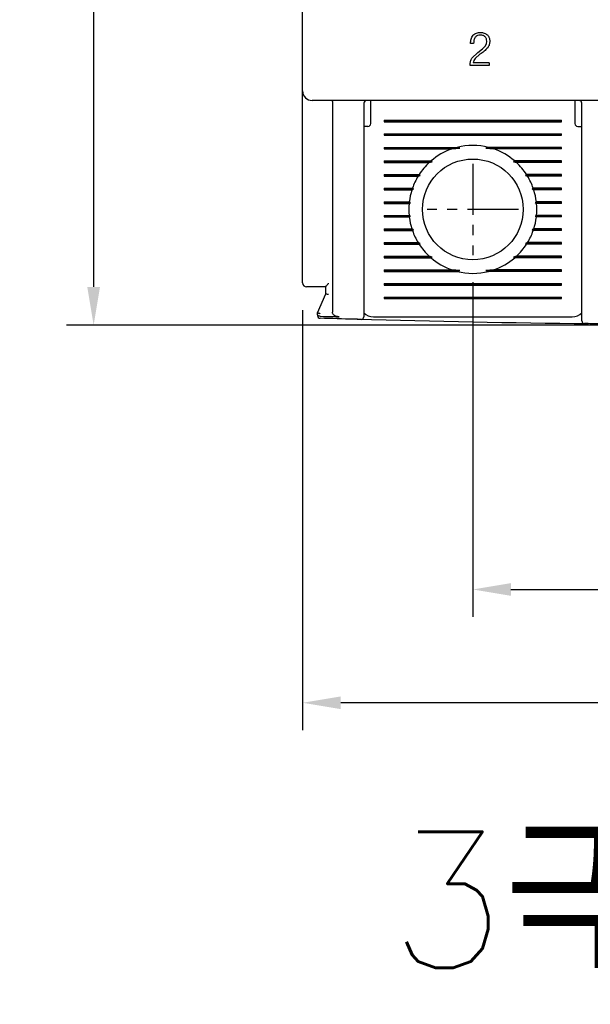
# Model space of a CAD drawing. Extents: x 2148 to 5237, y -907 to 1442.
# Tile 14 of 28: x 4628 to 4670, y 1190 to 1263. Entities that reach past the tile are written whole.
import ezdxf

# ---------------------------------------------------------------- set-up
doc = ezdxf.new("R2010")
doc.units = 0
doc.header["$LTSCALE"] = 3
doc.header["$MEASUREMENT"] = 0
doc.linetypes.add('CENTER', pattern=[2, 1.25, -0.25, 0.25, -0.25])
doc.layers.get('0').update_dxf_attribs({"linetype": 'CONTINUOUS'})
doc.layers.get('Defpoints').update_dxf_attribs({"linetype": 'CONTINUOUS'})
doc.layers.add('cen', color=1, linetype='CENTER')
doc.layers.add('di', color=3, linetype='CONTINUOUS')
doc.styles.add('KIM', font='ROMANS.shx', dxfattribs={"height": 5, "bigfont": 'GSG1.shx'})
doc.styles.get("Standard").update_dxf_attribs({"font": 'romans.shx', "height": 3, "bigfont": 'ghs.shx'})
doc.dimstyles.new('STANDARD$0', dxfattribs={"dimtxt": 5, "dimasz": 5, "dimexe": 1, "dimexo": 2, "dimgap": 2, "dimtad": 1, "dimdec": 4, "dimzin": 12, "dimdsep": 46, "dimtxsty": 'KIM', "dimcen": -1, "dimdle": 0.1, "dimadec": 0, "dimazin": 0, "dimtfac": 1, "dimtdec": 4, "dimtmove": 0, "dimatfit": 3, "dimfxl": 0, "dimtolj": 1, "dimtzin": 0, "dimarcsym": 0})

# ---------------------------------------------------------------- blocks, each defined once
blk = doc.blocks.new('*D130')
at = {"layer": 'Defpoints', "color": 0}
for p in [(4648.443, 1243.337), (4723.443, 1243.237), (4648.443, 1212.481)]:
    blk.add_point(p, dxfattribs=at)
at = {"layer": 'di'}
for p, q in [((4648.443, 1241.337), (4648.443, 1210.481)), ((4723.443, 1241.237), (4723.443, 1210.481)), ((4720.643, 1212.481), (4651.243, 1212.481))]:
    blk.add_line(p, q, dxfattribs=at)
for points in [[(4651.243, 1212.948), (4651.243, 1212.014), (4648.443, 1212.481)], [(4720.643, 1212.948), (4720.643, 1212.014), (4723.443, 1212.481)]]:
    blk.add_solid(points, dxfattribs=at)
at = {"layer": 'di', "insert": (4685.932, 1215.981), "char_height": 3, "attachment_point": 5}
blk.add_mtext('\\A1;75', dxfattribs=at)
blk = doc.blocks.new('*D135')
at = {"layer": 'Defpoints', "color": 0}
for p in [(4649.243, 1338.737), (4633.104, 1240.237), (4685.943, 1240.237)]:
    blk.add_point(p, dxfattribs=at)
at = {"layer": 'di'}
for p, q in [((4647.243, 1338.737), (4631.104, 1338.737)), ((4633.104, 1335.937), (4633.104, 1243.037)), ((4683.943, 1240.237), (4631.104, 1240.237))]:
    blk.add_line(p, q, dxfattribs=at)
for points in [[(4632.637, 1335.937), (4633.571, 1335.937), (4633.104, 1338.737)], [(4632.637, 1243.037), (4633.571, 1243.037), (4633.104, 1240.237)]]:
    blk.add_solid(points, dxfattribs=at)
at = {"layer": 'di', "insert": (4629.604, 1289.837), "char_height": 3, "attachment_point": 5, "rotation": 90}
blk.add_mtext('\\A1;98.5', dxfattribs=at)
blk = doc.blocks.new('*D129')
at = {"layer": 'Defpoints', "color": 0}
for p in [(4660.943, 1245.382), (4710.943, 1245.382), (4710.943, 1220.808)]:
    blk.add_point(p, dxfattribs=at)
at = {"layer": 'di'}
for p, q in [((4660.943, 1243.382), (4660.943, 1218.808)), ((4710.943, 1243.382), (4710.943, 1218.808)), ((4663.743, 1220.808), (4708.143, 1220.808))]:
    blk.add_line(p, q, dxfattribs=at)
for points in [[(4663.743, 1221.275), (4663.743, 1220.342), (4660.943, 1220.808)], [(4708.143, 1221.275), (4708.143, 1220.342), (4710.943, 1220.808)]]:
    blk.add_solid(points, dxfattribs=at)
at = {"layer": 'di', "insert": (4686.362, 1224.308), "char_height": 3, "attachment_point": 5}
blk.add_mtext('\\A1;50', dxfattribs=at)

msp = doc.modelspace()

# ---------------------------------------------------------------- linework, layer by layer
for p, q in [((4648.443, 1257.437), (4648.443, 1320.037)), ((4661.941, 1260.899), (4661.961, 1261.098)), ((4660.999, 1260.936), (4660.775, 1260.936)), ((4661.315, 1260.263), (4661.658, 1260.524)), ((4661.658, 1260.524), (4661.853, 1260.72)), ((4661.853, 1260.72), (4661.941, 1260.899)), ((4660.881, 1259.853), (4661.315, 1260.263)), ((4661.468, 1260.134), (4661.112, 1259.833)), ((4660.746, 1259.301), (4660.743, 1259.373)), ((4662.153, 1259.301), (4660.746, 1259.301)), ((4662.153, 1259.493), (4660.967, 1259.493)), ((4662.153, 1259.493), (4662.153, 1259.301)), ((4648.443, 1256.609), (4648.443, 1257.437)), ((4722.743, 1256.737), (4649.143, 1256.737)), ((4653.443, 1256.337), (4653.443, 1256.737)), ((4668.443, 1256.737), (4668.443, 1256.337)), ((4648.443, 1243.337), (4648.443, 1256.609)), ((4650.643, 1256.551), (4650.643, 1256.553)), ((4650.643, 1256.551), (4650.643, 1241.175)), ((4652.943, 1256.537), (4652.943, 1241.736)), ((4653.443, 1255.037), (4653.443, 1256.337)), ((4668.443, 1256.337), (4668.443, 1255.037)), ((4668.943, 1241.425), (4668.943, 1256.537)), ((4654.443, 1255.295), (4667.443, 1255.295)), ((4654.443, 1255.295), (4654.443, 1255.179)), ((4667.443, 1255.179), (4667.443, 1255.295)), ((4653.243, 1254.837), (4652.943, 1254.837)), ((4654.443, 1255.237), (4667.443, 1255.237)), ((4654.443, 1255.179), (4667.443, 1255.179)), ((4668.643, 1254.837), (4668.943, 1254.837)), ((4654.443, 1254.295), (4667.443, 1254.295)), ((4654.443, 1254.295), (4654.443, 1254.179)), ((4654.443, 1254.237), (4667.443, 1254.237)), ((4654.443, 1254.179), (4667.443, 1254.179)), ((4667.443, 1254.179), (4667.443, 1254.295)), ((4654.443, 1253.295), (4659.795, 1253.295)), ((4654.443, 1253.295), (4654.443, 1253.179)), ((4654.443, 1253.237), (4659.989, 1253.237)), ((4654.443, 1253.179), (4659.408, 1253.179)), ((4659.408, 1253.179), (4659.989, 1253.237)), ((4659.989, 1253.237), (4659.795, 1253.295)), ((4662.09, 1253.295), (4661.897, 1253.237)), ((4661.897, 1253.237), (4662.478, 1253.179)), ((4667.443, 1253.237), (4661.897, 1253.237)), ((4667.443, 1253.295), (4662.09, 1253.295)), ((4667.443, 1253.179), (4662.478, 1253.179)), ((4667.443, 1253.179), (4667.443, 1253.295)), ((4654.443, 1252.295), (4657.871, 1252.295)), ((4654.443, 1252.295), (4654.443, 1252.179)), ((4654.443, 1252.237), (4657.958, 1252.237)), ((4654.443, 1252.179), (4657.743, 1252.179)), ((4657.743, 1252.179), (4657.958, 1252.237)), ((4657.958, 1252.237), (4657.871, 1252.295)), ((4664.014, 1252.295), (4663.928, 1252.237)), ((4663.928, 1252.237), (4664.143, 1252.179)), ((4667.443, 1252.237), (4663.928, 1252.237)), ((4667.443, 1252.295), (4664.014, 1252.295)), ((4667.443, 1252.179), (4664.143, 1252.179)), ((4667.443, 1252.179), (4667.443, 1252.295)), ((4654.443, 1251.295), (4657, 1251.295)), ((4654.443, 1251.295), (4654.443, 1251.179)), ((4654.443, 1251.237), (4657.081, 1251.237)), ((4654.443, 1251.179), (4656.927, 1251.179)), ((4656.927, 1251.179), (4657.081, 1251.237)), ((4657.081, 1251.237), (4657, 1251.295)), ((4664.886, 1251.295), (4664.804, 1251.237)), ((4664.804, 1251.237), (4664.958, 1251.179)), ((4667.443, 1251.237), (4664.804, 1251.237)), ((4667.443, 1251.295), (4664.886, 1251.295)), ((4667.443, 1251.179), (4664.958, 1251.179)), ((4667.443, 1251.179), (4667.443, 1251.295)), ((4654.443, 1250.295), (4656.508, 1250.295)), ((4654.443, 1250.295), (4654.443, 1250.179)), ((4654.443, 1250.237), (4656.594, 1250.237)), ((4656.469, 1250.179), (4656.594, 1250.237)), ((4656.594, 1250.237), (4656.508, 1250.295)), ((4665.377, 1250.295), (4665.291, 1250.237)), ((4665.291, 1250.237), (4665.416, 1250.179)), ((4667.443, 1250.237), (4665.291, 1250.237)), ((4667.443, 1250.295), (4665.377, 1250.295)), ((4667.443, 1250.179), (4667.443, 1250.295)), ((4654.443, 1250.179), (4656.469, 1250.179)), ((4667.443, 1250.179), (4665.416, 1250.179)), ((4654.443, 1249.295), (4656.276, 1249.295)), ((4654.443, 1249.295), (4654.443, 1249.179)), ((4654.443, 1249.237), (4656.37, 1249.237)), ((4654.443, 1249.179), (4656.263, 1249.179)), ((4656.263, 1249.179), (4656.37, 1249.237)), ((4656.37, 1249.237), (4656.276, 1249.295)), ((4665.609, 1249.295), (4665.515, 1249.237)), ((4665.515, 1249.237), (4665.622, 1249.179)), ((4667.443, 1249.237), (4665.515, 1249.237)), ((4667.443, 1249.295), (4665.609, 1249.295)), ((4667.443, 1249.179), (4665.622, 1249.179)), ((4667.443, 1249.179), (4667.443, 1249.295)), ((4654.443, 1248.295), (4656.263, 1248.295)), ((4654.443, 1248.295), (4654.443, 1248.179)), ((4654.443, 1248.237), (4656.37, 1248.237)), ((4654.443, 1248.179), (4656.276, 1248.179)), ((4656.37, 1248.237), (4656.263, 1248.295)), ((4656.276, 1248.179), (4656.37, 1248.237)), ((4665.622, 1248.295), (4665.515, 1248.237)), ((4665.515, 1248.237), (4665.609, 1248.179)), ((4667.443, 1248.237), (4665.515, 1248.237)), ((4667.443, 1248.179), (4665.609, 1248.179)), ((4667.443, 1248.295), (4665.622, 1248.295)), ((4667.443, 1248.179), (4667.443, 1248.295)), ((4654.443, 1247.295), (4656.469, 1247.295)), ((4654.443, 1247.295), (4654.443, 1247.179)), ((4654.443, 1247.237), (4656.594, 1247.237)), ((4654.443, 1247.179), (4656.508, 1247.179)), ((4656.594, 1247.237), (4656.469, 1247.295)), ((4656.508, 1247.179), (4656.594, 1247.237)), ((4665.416, 1247.295), (4665.291, 1247.237)), ((4665.291, 1247.237), (4665.377, 1247.179)), ((4667.443, 1247.237), (4665.291, 1247.237)), ((4667.443, 1247.179), (4665.377, 1247.179)), ((4667.443, 1247.295), (4665.416, 1247.295)), ((4667.443, 1247.179), (4667.443, 1247.295)), ((4654.443, 1246.295), (4656.927, 1246.295)), ((4654.443, 1246.295), (4654.443, 1246.179)), ((4654.443, 1246.237), (4657.081, 1246.237)), ((4654.443, 1246.179), (4657, 1246.179)), ((4657.081, 1246.237), (4656.927, 1246.295)), ((4657, 1246.179), (4657.081, 1246.237)), ((4664.958, 1246.295), (4664.804, 1246.237)), ((4664.804, 1246.237), (4664.886, 1246.179)), ((4667.443, 1246.237), (4664.804, 1246.237)), ((4667.443, 1246.179), (4664.886, 1246.179)), ((4667.443, 1246.295), (4664.958, 1246.295)), ((4667.443, 1246.179), (4667.443, 1246.295)), ((4654.443, 1245.295), (4657.743, 1245.295)), ((4654.443, 1245.295), (4654.443, 1245.179)), ((4654.443, 1245.237), (4657.958, 1245.237)), ((4654.443, 1245.179), (4657.871, 1245.179)), ((4657.958, 1245.237), (4657.743, 1245.295)), ((4657.871, 1245.179), (4657.958, 1245.237)), ((4664.143, 1245.295), (4663.928, 1245.237)), ((4663.928, 1245.237), (4664.014, 1245.179)), ((4667.443, 1245.237), (4663.928, 1245.237)), ((4667.443, 1245.179), (4664.014, 1245.179)), ((4667.443, 1245.295), (4664.143, 1245.295)), ((4667.443, 1245.179), (4667.443, 1245.295)), ((4654.443, 1244.295), (4659.408, 1244.295)), ((4654.443, 1244.295), (4654.443, 1244.179)), ((4654.443, 1244.237), (4659.989, 1244.237)), ((4654.443, 1244.179), (4659.795, 1244.179)), ((4659.989, 1244.237), (4659.408, 1244.295)), ((4659.795, 1244.179), (4659.989, 1244.237)), ((4662.478, 1244.295), (4661.897, 1244.237)), ((4661.897, 1244.237), (4662.09, 1244.179)), ((4667.443, 1244.237), (4661.897, 1244.237)), ((4667.443, 1244.179), (4662.09, 1244.179)), ((4667.443, 1244.295), (4662.478, 1244.295)), ((4667.443, 1244.179), (4667.443, 1244.295)), ((4650.143, 1243.037), (4649.143, 1243.037)), ((4650.143, 1242.536), (4650.143, 1243.044)), ((4654.443, 1243.295), (4667.443, 1243.295)), ((4654.443, 1243.295), (4654.443, 1243.179)), ((4654.443, 1243.237), (4667.443, 1243.237)), ((4654.443, 1243.179), (4667.443, 1243.179)), ((4667.443, 1243.179), (4667.443, 1243.295)), ((4649.543, 1241.137), (4650.143, 1242.537)), ((4650.143, 1242.537), (4650.143, 1242.536)), ((4654.443, 1242.295), (4667.443, 1242.295)), ((4654.443, 1242.295), (4654.443, 1242.179)), ((4667.443, 1242.179), (4667.443, 1242.295)), ((4654.443, 1242.237), (4667.443, 1242.237)), ((4654.443, 1242.179), (4667.443, 1242.179)), ((4649.543, 1241.136), (4649.543, 1241.137)), ((4649.543, 1241.012), (4649.543, 1241.136)), ((4649.743, 1240.881), (4649.738, 1240.881)), ((4653.643, 1240.837), (4668.243, 1240.837))]:
    msp.add_line(p, q)
msp.add_circle((4660.943, 1248.737), 3.7)
for centre, radius, start, end in [((4649.143, 1257.437), 0.7, 180, 270), ((4653.143, 1256.537), 0.2, 90, 180), ((4668.743, 1256.537), 0.2, 0, 90), ((4653.243, 1255.037), 0.2, 270, 0), ((4668.643, 1255.037), 0.2, 180, 270), ((4660.943, 1248.737), 4.7, 109.06252, 130.80264), ((4660.943, 1248.737), 4.7, 75.86684, 104.13316), ((4660.943, 1248.737), 4.7, 49.19736, 70.93748), ((4660.943, 1248.737), 4.7, 132.9123, 147.03006), ((4660.943, 1248.737), 4.7, 32.96994, 47.0877), ((4660.943, 1248.737), 4.7, 148.69251, 160.64423), ((4660.943, 1248.737), 4.7, 19.35577, 31.30749), ((4660.943, 1248.737), 4.7, 162.1296, 173.18482), ((4660.943, 1248.737), 4.7, 6.81518, 17.8704), ((4660.943, 1248.737), 4.7, 174.60054, 185.39946), ((4660.943, 1248.737), 4.7, 354.60054, 5.39946), ((4660.943, 1248.737), 4.7, 186.81518, 197.8704), ((4660.943, 1248.737), 4.7, 342.1296, 353.18482), ((4660.943, 1248.737), 4.7, 199.35577, 211.30749), ((4660.943, 1248.737), 4.7, 328.69251, 340.64423), ((4660.943, 1248.737), 4.7, 212.96994, 227.0877), ((4660.943, 1248.737), 4.7, 312.9123, 327.03006), ((4660.943, 1248.737), 4.7, 229.19736, 250.93748), ((4660.943, 1248.737), 4.7, 289.06252, 310.80264), ((4660.943, 1248.737), 4.7, 255.86684, 284.13316), ((4648.743, 1243.337), 0.3, 180, 270), ((4649.743, 1240.931), 0.2, 180, 268.43445), ((4652.743, 1240.853), 0.2, 268.56422, 0), ((4653.643, 1241.837), 1, 225.47936, 270), ((4668.243, 1241.837), 1, 270, 314.63434), ((4685.943, 2565.447), 1325.21, 268.551465, 269.2866), ((4669.143, 1240.543), 0.2, 180, 269.27352)]:
    msp.add_arc(centre, radius, start, end)
for points, knots in [([(4660.775, 1260.936), (4660.783, 1261.042), (4660.796, 1261.201), (4660.87, 1261.402), (4660.934, 1261.486), (4660.967, 1261.528)], [0, 0, 0, 0, 0.501075, 0.750315, 1, 1, 1, 1]), ([(4660.967, 1261.528), (4661.003, 1261.562), (4661.075, 1261.629), (4661.254, 1261.72), (4661.404, 1261.73), (4661.504, 1261.737)], [0, 0, 0, 0, 0.24948, 0.49847, 1, 1, 1, 1]), ([(4661.117, 1261.39), (4661.096, 1261.356), (4661.054, 1261.289), (4661.007, 1261.135), (4661.002, 1261.016), (4660.999, 1260.936)], [0, 0, 0, 0, 0.248611, 0.497696, 1, 1, 1, 1]), ([(4661.496, 1261.545), (4661.425, 1261.54), (4661.318, 1261.532), (4661.191, 1261.466), (4661.142, 1261.415), (4661.117, 1261.39)], [0, 0, 0, 0, 0.5002106, 0.7494719, 1, 1, 1, 1]), ([(4661.846, 1261.421), (4661.822, 1261.442), (4661.774, 1261.483), (4661.655, 1261.535), (4661.56, 1261.541), (4661.496, 1261.545)], [0, 0, 0, 0, 0.250075, 0.499353, 1, 1, 1, 1]), ([(4661.504, 1261.737), (4661.596, 1261.73), (4661.735, 1261.72), (4661.906, 1261.645), (4661.975, 1261.584), (4662.01, 1261.554)], [0, 0, 0, 0, 0.499846, 0.749206, 1, 1, 1, 1]), ([(4661.961, 1261.098), (4661.957, 1261.157), (4661.952, 1261.245), (4661.904, 1261.354), (4661.865, 1261.399), (4661.846, 1261.421)], [0, 0, 0, 0, 0.499693, 0.748778, 1, 1, 1, 1]), ([(4662.01, 1261.554), (4662.038, 1261.523), (4662.094, 1261.461), (4662.169, 1261.308), (4662.179, 1261.182), (4662.185, 1261.098)], [0, 0, 0, 0, 0.250219, 0.499608, 1, 1, 1, 1]), ([(4662.185, 1261.098), (4662.181, 1261.011), (4662.172, 1260.837), (4662.082, 1260.688), (4662.037, 1260.615)], [0, 0, 0, 0, 0.502916, 1, 1, 1, 1]), ([(4662.037, 1260.615), (4661.951, 1260.524), (4661.779, 1260.344), (4661.572, 1260.204), (4661.468, 1260.134)], [0, 0, 0, 0, 0.499469, 1, 1, 1, 1]), ([(4660.743, 1259.373), (4660.748, 1259.458), (4660.758, 1259.629), (4660.84, 1259.779), (4660.881, 1259.853)], [0, 0, 0, 0, 0.502014, 1, 1, 1, 1]), ([(4661.112, 1259.833), (4661.074, 1259.782), (4660.999, 1259.68), (4660.978, 1259.555), (4660.967, 1259.493)], [0, 0, 0, 0, 0.502511, 1, 1, 1, 1]), ([(4650.589, 1256.737), (4650.589, 1256.737), (4650.592, 1256.737), (4650.601, 1256.734), (4650.615, 1256.716), (4650.629, 1256.674), (4650.639, 1256.618), (4650.642, 1256.575), (4650.643, 1256.553)], [0, 0, 0, 0, 0.013213, 0.11534, 0.344004, 0.565228, 0.782542, 1, 1, 1, 1]), ([(4649.143, 1243.037), (4649.114, 1243.037), (4649.04, 1243.037), (4648.928, 1243.037), (4648.826, 1243.037), (4648.756, 1243.037), (4648.747, 1243.037), (4648.743, 1243.037)], [0, 0, 0, 0, 0.136761, 0.351246, 0.567071, 0.783547, 1, 1, 1, 1]), ([(4650.143, 1243.044), (4650.145, 1243.051), (4650.15, 1243.067), (4650.189, 1243.118), (4650.254, 1243.196), (4650.311, 1243.264), (4650.342, 1243.302), (4650.343, 1243.303)], [0, 0, 0, 0, 0.166463, 0.370417, 0.654058, 0.991867, 1, 1, 1, 1]), ([(4650.343, 1242.473), (4650.341, 1242.473), (4650.325, 1242.476), (4650.287, 1242.485), (4650.232, 1242.498), (4650.183, 1242.514), (4650.149, 1242.527), (4650.145, 1242.533), (4650.143, 1242.536)], [0, 0, 0, 0, 0.0143033, 0.1552665, 0.3704072, 0.5814984, 0.7907165, 1, 1, 1, 1]), ([(4652.943, 1241.736), (4652.943, 1241.701), (4652.943, 1241.556), (4652.943, 1241.312), (4652.943, 1241.058), (4652.943, 1240.886), (4652.943, 1240.864), (4652.943, 1240.853)], [0, 0, 0, 0, 0.071704, 0.303853, 0.535929, 0.767964, 1, 1, 1, 1]), ([(4649.743, 1241.072), (4649.741, 1241.072), (4649.725, 1241.076), (4649.687, 1241.084), (4649.632, 1241.098), (4649.583, 1241.113), (4649.549, 1241.127), (4649.545, 1241.133), (4649.543, 1241.136)], [0, 0, 0, 0, 0.014306, 0.155256, 0.370396, 0.58149, 0.790712, 1, 1, 1, 1]), ([(4649.738, 1240.881), (4649.718, 1240.882), (4649.676, 1240.885), (4649.621, 1240.904), (4649.577, 1240.933), (4649.549, 1240.969), (4649.543, 1240.998), (4649.543, 1241.012), (4649.543, 1241.012)], [0, 0, 0, 0, 0.187029, 0.373742, 0.568779, 0.784584, 0.990806, 1, 1, 1, 1]), ([(4649.743, 1240.881), (4650.043, 1240.872), (4650.504, 1240.86), (4650.965, 1240.848), (4651.126, 1240.844)], [0, 0, 0, 0, 0.6504977, 1, 1, 1, 1]), ([(4651.126, 1240.844), (4651.043, 1240.852), (4650.914, 1240.866), (4650.766, 1240.945), (4650.688, 1241.023), (4650.648, 1241.103), (4650.644, 1241.153), (4650.643, 1241.175)], [0, 0, 0, 0, 0.386149, 0.595901, 0.764075, 0.898709, 1, 1, 1, 1]), ([(4668.943, 1240.543), (4668.943, 1240.544), (4668.943, 1240.549), (4668.943, 1240.622), (4668.943, 1240.817), (4668.943, 1241.094), (4668.943, 1241.315), (4668.943, 1241.425)], [0, 0, 0, 0, 0.070956, 0.303199, 0.535461, 0.76773, 1, 1, 1, 1]), ([(4652.738, 1240.653), (4652.566, 1240.657), (4651.566, 1240.682), (4650.566, 1240.709), (4649.737, 1240.732)], [0, 0, 0, 0, 0.171722, 1, 1, 1, 1]), ([(4672.141, 1240.309), (4671.313, 1240.318), (4670.313, 1240.329), (4669.313, 1240.341), (4669.14, 1240.343)], [0, 0, 0, 0, 0.827381, 1, 1, 1, 1])]:
    msp.add_open_spline(points, degree=3, knots=knots)
at = {"layer": 'cen'}
for p, q in [((4660.943, 1252.092), (4660.943, 1245.382)), ((4664.298, 1248.737), (4657.588, 1248.737))]:
    msp.add_line(p, q, dxfattribs=at)

# ---------------------------------------------------------------- texts
at = {"layer": 'di', "insert": (4654.784, 1202.999), "char_height": 10, "width": 116.39597, "attachment_point": 1}
msp.add_mtext('{\\Fromans,hgs|c129;3극(Pole)}', dxfattribs=at)

# ---------------------------------------------------------------- dimensions: what is measured, and where the dimension line sits
at = {"layer": 'di'}
dim = msp.add_linear_dim(base=(4633.104, 1240.237), p1=(4649.243, 1338.737), p2=(4685.943, 1240.237), angle=90, dimstyle='STANDARD$0', override={"dimtxt": 3, "dimasz": 2.8, "dimexe": 2, "dimdec": 2, "dimzin": 8, "dimtxsty": 'Standard', "dimcen": 0, "dimclrd": 256, "dimclre": 256, "dimclrt": 256, "dimadec": 2, "dimazin": 2, "dimtfac": 0.6, "dimtdec": 2, "dimtzin": 8, "dimlwd": 65535, "dimlwe": 65535, "dimarcsym": 1}, dxfattribs=at)
dim.commit()
dim.dimension.update_dxf_attribs({"geometry": '*D135', "text_midpoint": (4633.104, 1289.837), "dimtype": 160})
for base, p1, p2, picture, middle in [((4710.943, 1220.808), (4660.943, 1245.382), (4710.943, 1245.382), '*D129', (4686.362, 1220.808)), ((4648.443, 1212.481), (4723.443, 1243.237), (4648.443, 1243.337), '*D130', (4685.932, 1212.481))]:
    dim = msp.add_linear_dim(base=base, p1=p1, p2=p2, dimstyle='STANDARD$0', override={"dimtxt": 3, "dimasz": 2.8, "dimexe": 2, "dimdec": 2, "dimzin": 8, "dimtxsty": 'Standard', "dimcen": 0, "dimclrd": 256, "dimclre": 256, "dimclrt": 256, "dimadec": 2, "dimazin": 2, "dimtfac": 0.6, "dimtdec": 2, "dimtzin": 8, "dimlwd": 65535, "dimlwe": 65535, "dimarcsym": 1}, dxfattribs=at)
    dim.commit()
    dim.dimension.update_dxf_attribs({"geometry": picture, "text_midpoint": middle, "dimtype": 160})

doc.saveas('drawing.dxf')
